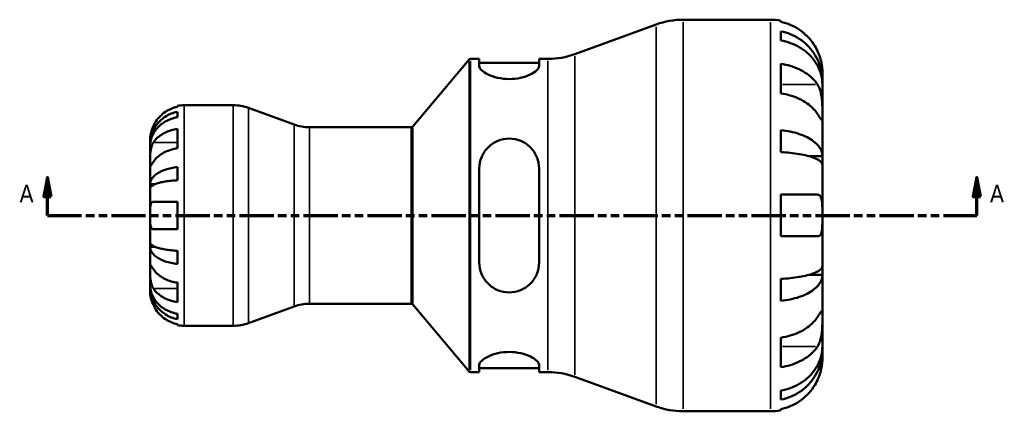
# Model space of a CAD drawing. Header units: millimetres. Extents: x 0 to 903, y -173 to 594.
# Tile 5 of 8: x 279 to 538, y 212 to 315. Entities that reach past the tile are written whole.
import ezdxf

# ---------------------------------------------------------------- set-up
doc = ezdxf.new("R2010")
doc.units = ezdxf.units.MM
doc.linetypes.add('DOUBLE_DASH_CHAIN', pattern=[1.2403, 0.6614, -0.0827, 0.1654, -0.0827, 0.1654, -0.0827])
for name, color, linetype, lineweight in [('Section Line (ANSI)', 7, 'DOUBLE_DASH_CHAIN', 70), ('Visible (ANSI)', 7, 'Continuous', 50), ('Visible Narrow (ANSI)', 7, 'Continuous', 35)]:
    doc.layers.add(name, color=color, linetype=linetype, lineweight=lineweight)
doc.styles.add('Label Text (ANSI)', font='tahoma.ttf')

# ---------------------------------------------------------------- blocks, each defined once
blk = doc.blocks.new('2dTransSection0')
at = {"layer": 'Section Line (ANSI)', "linetype": 'Continuous'}
for p, q in [((286.52, 273.43), (285.52, 268.43)), ((286.52, 268.43), (286.52, 273.43)), ((287.52, 268.43), (286.52, 273.43)), ((531.19, 273.43), (530.19, 268.43)), ((531.19, 268.43), (531.19, 273.43)), ((532.19, 268.43), (531.19, 273.43)), ((285.52, 268.43), (287.52, 268.43)), ((286.52, 263.43), (286.52, 268.43)), ((530.19, 268.43), (532.19, 268.43)), ((531.19, 263.43), (531.19, 268.43)), ((286.52, 263.43), (295.28, 263.43)), ((522.44, 263.43), (531.19, 263.43))]:
    blk.add_line(p, q, dxfattribs=at)
at = {"layer": 'Section Line (ANSI)', "linetype": 'DOUBLE_DASH_CHAIN', "ltscale": 13.586359}
blk.add_line((286.52, 263.43), (531.19, 263.43), dxfattribs=at)
at = {"layer": 'Section Line (ANSI)', "linetype": 'Continuous', "flags": 128}
for points in [[(287.52, 268.43), (286.52, 273.43), (285.52, 268.43), (287.52, 268.43)], [(532.19, 268.43), (531.19, 273.43), (530.19, 268.43), (532.19, 268.43)]]:
    blk.add_lwpolyline(points, dxfattribs=at)
at = {"layer": 'Section Line (ANSI)'}
for points in [[(287.52, 268.43), (286.52, 273.43), (285.52, 268.43), (287.52, 268.43)], [(532.19, 268.43), (531.19, 273.43), (530.19, 268.43), (532.19, 268.43)]]:
    blk.add_solid(points, dxfattribs=at)
at = {"layer": 'Section Line (ANSI)', "char_height": 4.57, "attachment_point": 7, "style": 'Label Text (ANSI)'}
for insert in [(279.16, 266.93), (534.66, 266.93)]:
    blk.add_mtext('A', dxfattribs=dict(at, insert=insert))

msp = doc.modelspace()

# ---------------------------------------------------------------- linework, layer by layer
at = {"layer": 'Visible (ANSI)'}
for p, q in [((425.33, 305.87), (446.8, 313.69)), ((453.85, 314.93), (476.83, 314.93)), ((479.57, 314.65), (479.57, 314.36)), ((479.57, 311.86), (479.57, 309.46)), ((382.68, 286.81), (397.49, 304.45)), ((397.87, 304.63), (400.2, 304.63)), ((400.2, 304.63), (400.2, 302.73)), ((400.2, 303.6), (415.95, 303.6)), ((415.95, 304.63), (418.28, 304.63)), ((415.95, 302.73), (415.95, 304.63)), ((479.57, 303.31), (479.57, 295.56)), ((490.53, 298.81), (490.53, 301.23)), ((490.53, 298.81), (490.49, 298.81)), ((490.53, 297.85), (490.53, 298.81)), ((490.53, 290.16), (490.53, 297.85)), ((320.73, 292.02), (320.73, 292.25)), ((320.73, 289.28), (320.73, 290.71)), ((322.53, 292.43), (335.43, 292.43)), ((351.49, 287.33), (339.4, 291.73)), ((490.53, 279.05), (490.53, 290.16)), ((320.73, 281.1), (320.73, 286.19)), ((355.45, 286.63), (382.3, 286.63)), ((479.57, 285.89), (479.57, 280.1)), ((313.53, 282.14), (313.53, 283.43)), ((313.53, 281.65), (313.53, 282.14)), ((313.53, 282.14), (313.55, 282.14)), ((313.53, 277.57), (313.53, 281.65)), ((313.53, 271.67), (313.53, 277.57)), ((490.53, 279.05), (486.93, 279.05)), ((490.53, 276.72), (490.53, 279.05)), ((320.73, 272.7), (320.73, 276.16)), ((400.2, 275.79), (400.2, 251.07)), ((415.95, 251.07), (415.95, 275.79)), ((490.53, 263.43), (490.53, 276.72)), ((313.53, 270.49), (313.53, 271.67)), ((313.53, 271.67), (314.86, 271.67)), ((313.53, 263.43), (313.53, 270.49)), ((314.41, 267.03), (320.73, 267.03)), ((320.73, 259.83), (320.73, 267.03)), ((479.57, 268.91), (479.57, 257.95)), ((479.57, 268.91), (489.23, 268.91)), ((313.53, 256.37), (313.53, 263.43)), ((490.53, 250.13), (490.53, 263.43)), ((320.73, 259.83), (314.41, 259.83)), ((489.23, 257.95), (479.57, 257.95)), ((313.53, 255.19), (313.53, 256.37)), ((313.53, 249.29), (313.53, 255.19)), ((313.53, 255.19), (314.86, 255.19)), ((320.73, 250.69), (320.73, 254.15)), ((313.53, 245.2), (313.53, 249.29)), ((490.53, 247.81), (490.53, 250.13)), ((479.57, 246.76), (479.57, 240.96)), ((490.53, 247.81), (486.93, 247.81)), ((490.53, 236.7), (490.53, 247.81)), ((313.53, 244.71), (313.53, 245.2)), ((313.53, 243.43), (313.53, 244.71)), ((313.53, 244.71), (313.55, 244.71)), ((320.73, 240.66), (320.73, 245.76)), ((351.49, 239.53), (339.4, 235.13)), ((355.45, 240.23), (382.3, 240.23)), ((382.68, 240.05), (397.49, 222.41)), ((320.73, 236.14), (320.73, 237.58)), ((490.53, 229.01), (490.53, 236.7)), ((320.73, 234.61), (320.73, 234.83)), ((322.53, 234.43), (335.43, 234.43)), ((479.57, 231.29), (479.57, 223.54)), ((490.53, 228.04), (490.53, 229.01)), ((490.53, 228.04), (490.49, 228.04)), ((490.53, 225.63), (490.53, 228.04)), ((400.2, 224.13), (400.2, 222.23)), ((400.2, 223.26), (415.95, 223.26)), ((415.95, 222.23), (415.95, 224.13)), ((397.87, 222.23), (400.2, 222.23)), ((415.95, 222.23), (418.28, 222.23)), ((425.33, 220.99), (446.8, 213.17)), ((479.57, 217.39), (479.57, 214.99)), ((453.85, 211.93), (476.83, 211.93)), ((479.57, 212.5), (479.57, 212.2))]:
    msp.add_line(p, q, dxfattribs=at)
for centre, radius, start, end in [((453.85, 294.33), 20.6, 90, 110), ((476.83, 301.23), 13.7, 78.463, 90), ((397.87, 304.13), 0.5, 90, 140), ((418.28, 325.23), 20.6, 270, 290), ((322.53, 283.43), 9, 90, 101.537), ((335.43, 280.83), 11.6, 70, 90), ((355.45, 298.23), 11.6, 250, 270), ((382.3, 287.13), 0.5, 270, 320), ((355.45, 228.63), 11.6, 90, 110), ((382.3, 239.73), 0.5, 40, 90), ((322.53, 243.43), 9, 258.463, 270), ((335.43, 246.03), 11.6, 270, 290), ((397.87, 222.73), 0.5, 220, 270), ((418.28, 201.63), 20.6, 70, 90), ((453.85, 232.53), 20.6, 250, 270), ((476.83, 225.63), 13.7, 270, 281.537)]:
    msp.add_arc(centre, radius, start, end, dxfattribs=at)
for points, knots in [([(489.23, 306.71), (488.95, 307.32), (488.61, 307.93), (487.7, 309.29), (487.11, 310.01), (485.91, 311.21), (485.2, 311.81), (483.67, 312.83), (482.84, 313.27), (481.31, 313.91), (480.45, 314.18), (479.57, 314.36)], [6.701463, 6.701463, 6.701463, 6.701463, 6.895461, 6.895461, 7.150463, 7.150463, 7.404249, 7.404249, 7.658036, 7.658036, 7.904211, 7.904211, 7.904211, 7.904211]), ([(479.57, 311.86), (480.45, 311.69), (481.31, 311.43), (482.85, 310.81), (483.67, 310.39), (485.2, 309.4), (485.92, 308.82), (487.11, 307.66), (487.71, 306.97), (488.73, 305.48), (489.16, 304.68), (489.81, 303.16), (490.09, 302.3), (490.45, 300.54), (490.53, 299.64), (490.53, 298.81)], [0.259915, 0.259915, 0.259915, 0.259915, 0.506624, 0.506624, 0.760331, 0.760331, 1.014038, 1.014038, 1.268393, 1.268393, 1.522747, 1.522747, 1.778036, 1.778036, 2.033325, 2.033325, 2.033325, 2.033325]), ([(490.53, 297.85), (490.53, 298.58), (490.45, 299.38), (490.09, 300.95), (489.81, 301.72), (489.16, 303.07), (488.73, 303.78), (487.71, 305.11), (487.11, 305.72), (485.92, 306.76), (485.2, 307.27), (483.67, 308.15), (482.85, 308.52), (481.31, 309.07), (480.45, 309.31), (479.57, 309.46)], [6.108021, 6.108021, 6.108021, 6.108021, 6.36331, 6.36331, 6.618599, 6.618599, 6.872953, 6.872953, 7.127308, 7.127308, 7.381015, 7.381015, 7.634722, 7.634722, 7.881432, 7.881432, 7.881432, 7.881432]), ([(490.53, 301.23), (490.53, 301.23), (490.53, 301.3), (490.53, 301.61), (490.52, 301.87), (490.46, 302.55), (490.41, 302.94), (490.25, 303.77), (490.15, 304.19), (489.94, 304.9), (489.85, 305.18), (489.66, 305.72), (489.56, 305.97), (489.38, 306.39), (489.31, 306.55), (489.23, 306.71)], [0, 0, 0, 0, 0.1523969, 0.1523969, 0.3375112, 0.3375112, 0.5056419, 0.5056419, 0.6517024, 0.6517024, 0.7431084, 0.7431084, 0.8255616, 0.8255616, 0.8775474, 0.8775474, 0.8775474, 0.8775474]), ([(479.57, 303.31), (480.45, 303.19), (481.31, 303), (482.84, 302.54), (483.67, 302.24), (485.2, 301.51), (485.91, 301.09), (487.11, 300.24), (487.7, 299.73), (488.61, 298.77), (488.95, 298.34), (489.23, 297.91)], [0.259921, 0.259921, 0.259921, 0.259921, 0.506095, 0.506095, 0.759882, 0.759882, 1.013669, 1.013669, 1.268671, 1.268671, 1.462668, 1.462668, 1.462668, 1.462668]), ([(415.95, 302.73), (415.95, 302.41), (415.74, 302.02), (414.91, 301.23), (414.28, 300.82), (412.88, 300.16), (412.02, 299.85), (410.12, 299.43), (409.07, 299.32), (407.06, 299.32), (405.99, 299.44), (404.06, 299.88), (403.19, 300.19), (401.81, 300.86), (401.21, 301.26), (400.4, 302.04), (400.2, 302.42), (400.2, 302.73)], [1.202621, 1.202621, 1.202621, 1.202621, 1.523562, 1.523562, 1.844502, 1.844502, 2.142598, 2.142598, 2.440693, 2.440693, 2.7454, 2.7454, 3.050106, 3.050106, 3.364477, 3.364477, 3.678847, 3.678847, 3.678847, 3.678847]), ([(489.23, 290.16), (488.95, 290.59), (488.61, 291.02), (487.7, 291.98), (487.11, 292.49), (485.91, 293.34), (485.2, 293.76), (483.67, 294.49), (482.84, 294.79), (481.31, 295.25), (480.45, 295.44), (479.57, 295.56)], [6.701462, 6.701462, 6.701462, 6.701462, 6.895459, 6.895459, 7.150461, 7.150461, 7.404248, 7.404248, 7.658035, 7.658035, 7.904209, 7.904209, 7.904209, 7.904209]), ([(489.23, 297.91), (489.31, 297.8), (489.38, 297.68), (489.59, 297.29), (489.72, 297), (489.97, 296.35), (490.07, 295.99), (490.28, 295.08), (490.37, 294.53), (490.49, 293.27), (490.51, 292.59), (490.54, 291.28), (490.53, 290.67), (490.53, 290.16)], [-0.8825882, -0.8825882, -0.8825882, -0.8825882, -0.8313188, -0.8313188, -0.7175115, -0.7175115, -0.5966372, -0.5966372, -0.4253706, -0.4253706, -0.2174497, -0.2174497, 0, 0, 0, 0]), ([(313.53, 282.14), (313.53, 282.68), (313.59, 283.27), (313.83, 284.43), (314.01, 284.99), (314.43, 285.99), (314.71, 286.52), (315.39, 287.49), (315.78, 287.95), (316.56, 288.71), (317.03, 289.09), (318.04, 289.74), (318.58, 290.02), (319.59, 290.42), (320.16, 290.6), (320.73, 290.71)], [4.014251, 4.014251, 4.014251, 4.014251, 4.181786, 4.181786, 4.349321, 4.349321, 4.516213, 4.516213, 4.683105, 4.683105, 4.849928, 4.849928, 5.016752, 5.016752, 5.179175, 5.179175, 5.179175, 5.179175]), ([(320.73, 292.02), (320.16, 291.9), (319.6, 291.72), (318.59, 291.3), (318.05, 291.02), (317.04, 290.34), (316.58, 289.95), (315.79, 289.16), (315.4, 288.69), (314.81, 287.81), (314.59, 287.42), (314.41, 287.03)], [0.1707531, 0.1707531, 0.1707531, 0.1707531, 0.3321515, 0.3321515, 0.4988882, 0.4988882, 0.6656248, 0.6656248, 0.8335114, 0.8335114, 0.9568737, 0.9568737, 0.9568737, 0.9568737]), ([(320.73, 289.28), (320.16, 289.18), (319.59, 289.02), (318.58, 288.66), (318.04, 288.42), (317.03, 287.83), (316.56, 287.5), (315.78, 286.82), (315.39, 286.41), (314.71, 285.54), (314.43, 285.08), (314.01, 284.19), (313.83, 283.69), (313.59, 282.66), (313.53, 282.13), (313.53, 281.65)], [0.170753, 0.170753, 0.170753, 0.170753, 0.333177, 0.333177, 0.5, 0.5, 0.666823, 0.666823, 0.833715, 0.833715, 1.000607, 1.000607, 1.168142, 1.168142, 1.335677, 1.335677, 1.335677, 1.335677]), ([(490.53, 290.16), (490.53, 289.86), (490.53, 289.6), (490.53, 289.15), (490.53, 288.96), (490.5, 288.64), (490.47, 288.55), (490.35, 288.56), (490.26, 288.65), (490.05, 288.94), (489.94, 289.09), (489.69, 289.46), (489.55, 289.67), (489.35, 289.98), (489.29, 290.07), (489.23, 290.16)], [0, 0, 0, 0, 0.1244062, 0.1244062, 0.2573758, 0.2573758, 0.4364064, 0.4364064, 0.6067469, 0.6067469, 0.7254747, 0.7254747, 0.8401791, 0.8401791, 0.8811518, 0.8811518, 0.8811518, 0.8811518]), ([(314.41, 287.03), (314.34, 286.88), (314.28, 286.74), (314.13, 286.38), (314.05, 286.17), (313.9, 285.73), (313.83, 285.5), (313.7, 284.98), (313.65, 284.69), (313.56, 284.13), (313.55, 283.88), (313.53, 283.52), (313.53, 283.43), (313.53, 283.43)], [-0.5764765, -0.5764765, -0.5764765, -0.5764765, -0.5296868, -0.5296868, -0.4605403, -0.4605403, -0.385624, -0.385624, -0.2773083, -0.2773083, -0.1425809, -0.1425809, 0, 0, 0, 0]), ([(314.41, 282.66), (314.59, 282.93), (314.81, 283.21), (315.4, 283.84), (315.79, 284.17), (316.58, 284.73), (317.04, 285.01), (318.05, 285.48), (318.59, 285.68), (319.6, 285.98), (320.16, 286.11), (320.73, 286.19)], [4.427884, 4.427884, 4.427884, 4.427884, 4.5512464, 4.5512464, 4.7191329, 4.7191329, 4.8858696, 4.8858696, 5.0526063, 5.0526063, 5.2140047, 5.2140047, 5.2140047, 5.2140047]), ([(479.57, 285.89), (480.45, 285.8), (481.31, 285.66), (482.85, 285.34), (483.67, 285.12), (485.2, 284.6), (485.92, 284.3), (487.11, 283.69), (487.71, 283.32), (488.73, 282.54), (489.16, 282.13), (489.81, 281.33), (490.09, 280.88), (490.45, 279.95), (490.53, 279.48), (490.53, 279.05)], [0.259915, 0.259915, 0.259915, 0.259915, 0.506624, 0.506624, 0.760331, 0.760331, 1.014038, 1.014038, 1.268393, 1.268393, 1.522747, 1.522747, 1.778036, 1.778036, 2.033325, 2.033325, 2.033325, 2.033325]), ([(313.53, 277.57), (313.53, 277.75), (313.53, 277.96), (313.53, 278.41), (313.54, 278.66), (313.55, 279.28), (313.57, 279.67), (313.65, 280.42), (313.7, 280.78), (313.84, 281.37), (313.91, 281.6), (314.06, 282.02), (314.15, 282.22), (314.3, 282.49), (314.35, 282.58), (314.41, 282.66)], [0, 0, 0, 0, 0.0777495, 0.0777495, 0.1608191, 0.1608191, 0.277838, 0.277838, 0.3882896, 0.3882896, 0.4654296, 0.4654296, 0.5403543, 0.5403543, 0.579532, 0.579532, 0.579532, 0.579532]), ([(400.2, 275.79), (400.2, 276.81), (400.41, 277.88), (401.24, 279.85), (401.87, 280.74), (403.27, 282.1), (404.13, 282.68), (406.04, 283.46), (407.08, 283.66), (408.08, 283.66), (409.09, 283.66), (410.16, 283.45), (412.1, 282.64), (412.97, 282.04), (414.35, 280.65), (414.95, 279.77), (415.75, 277.84), (415.95, 276.79), (415.95, 275.79)], [-1.238072, -1.238072, -1.238072, -1.238072, -0.917132, -0.917132, -0.596191, -0.596191, -0.298096, -0.298096, 0, 0, 0, 0.304706, 0.304706, 0.609413, 0.609413, 0.923783, 0.923783, 1.238154, 1.238154, 1.238154, 1.238154]), ([(320.73, 281.1), (320.16, 281.02), (319.59, 280.89), (318.58, 280.59), (318.04, 280.39), (317.03, 279.91), (316.56, 279.63), (315.78, 279.07), (315.39, 278.74), (314.81, 278.12), (314.59, 277.84), (314.41, 277.57)], [0.1707715, 0.1707715, 0.1707715, 0.1707715, 0.3331032, 0.3331032, 0.5003213, 0.5003213, 0.6675394, 0.6675394, 0.8349518, 0.8349518, 0.9568711, 0.9568711, 0.9568711, 0.9568711]), ([(490.53, 276.72), (490.53, 276.93), (490.45, 277.17), (490.09, 277.62), (489.81, 277.85), (489.16, 278.24), (488.73, 278.44), (487.71, 278.83), (487.11, 279.01), (485.92, 279.31), (485.2, 279.46), (483.67, 279.71), (482.85, 279.82), (481.31, 279.98), (480.45, 280.05), (479.57, 280.1)], [6.108021, 6.108021, 6.108021, 6.108021, 6.36331, 6.36331, 6.618599, 6.618599, 6.872953, 6.872953, 7.127308, 7.127308, 7.381015, 7.381015, 7.634722, 7.634722, 7.881432, 7.881432, 7.881432, 7.881432]), ([(314.41, 277.57), (314.35, 277.48), (314.29, 277.4), (314.14, 277.17), (314.06, 277.04), (313.9, 276.82), (313.83, 276.72), (313.7, 276.56), (313.65, 276.51), (313.56, 276.52), (313.55, 276.61), (313.53, 276.97), (313.53, 277.23), (313.53, 277.57)], [-0.5800481, -0.5800481, -0.5800481, -0.5800481, -0.5384523, -0.5384523, -0.4638379, -0.4638379, -0.3862639, -0.3862639, -0.2784027, -0.2784027, -0.1427791, -0.1427791, 0, 0, 0, 0]), ([(313.53, 271.67), (313.53, 271.95), (313.59, 272.26), (313.83, 272.87), (314.01, 273.17), (314.43, 273.69), (314.72, 273.96), (315.39, 274.48), (315.78, 274.72), (316.57, 275.11), (317.03, 275.31), (318.04, 275.65), (318.58, 275.8), (319.59, 276.01), (320.16, 276.1), (320.73, 276.16)], [4.014251, 4.014251, 4.014251, 4.014251, 4.181955, 4.181955, 4.349659, 4.349659, 4.516719, 4.516719, 4.683779, 4.683779, 4.850433, 4.850433, 5.017088, 5.017088, 5.179182, 5.179182, 5.179182, 5.179182]), ([(320.73, 272.7), (320.16, 272.67), (319.59, 272.63), (318.58, 272.52), (318.04, 272.45), (317.03, 272.28), (316.56, 272.18), (315.78, 271.99), (315.39, 271.87), (314.71, 271.62), (314.43, 271.48), (314.01, 271.22), (313.83, 271.08), (313.59, 270.78), (313.53, 270.63), (313.53, 270.49)], [0.170753, 0.170753, 0.170753, 0.170753, 0.333177, 0.333177, 0.5, 0.5, 0.666823, 0.666823, 0.833715, 0.833715, 1.000607, 1.000607, 1.168142, 1.168142, 1.335677, 1.335677, 1.335677, 1.335677]), ([(313.53, 263.43), (313.53, 263.71), (313.53, 263.99), (313.54, 264.56), (313.54, 264.84), (313.56, 265.5), (313.59, 265.86), (313.69, 266.38), (313.76, 266.56), (313.93, 266.84), (314.03, 266.93), (314.24, 267.01), (314.32, 267.03), (314.41, 267.03)], [0, 0, 0, 0, 0.0846147, 0.0846147, 0.1743424, 0.1743424, 0.3108876, 0.3108876, 0.4142718, 0.4142718, 0.5166571, 0.5166571, 0.5800547, 0.5800547, 0.5800547, 0.5800547]), ([(489.23, 268.91), (489.32, 268.91), (489.41, 268.9), (489.62, 268.84), (489.74, 268.78), (489.97, 268.59), (490.07, 268.45), (490.28, 268), (490.37, 267.66), (490.49, 266.75), (490.51, 266.17), (490.54, 264.87), (490.53, 264.15), (490.53, 263.43)], [-0.8764491, -0.8764491, -0.8764491, -0.8764491, -0.8146322, -0.8146322, -0.7114626, -0.7114626, -0.5965347, -0.5965347, -0.4233389, -0.4233389, -0.2170999, -0.2170999, 0, 0, 0, 0]), ([(314.41, 259.83), (314.28, 259.83), (314.17, 259.86), (313.95, 259.99), (313.86, 260.1), (313.71, 260.42), (313.65, 260.64), (313.56, 261.22), (313.55, 261.61), (313.53, 262.48), (313.53, 262.95), (313.53, 263.43)], [-0.5801058, -0.5801058, -0.5801058, -0.5801058, -0.4909712, -0.4909712, -0.3911055, -0.3911055, -0.2831843, -0.2831843, -0.1428878, -0.1428878, 0, 0, 0, 0]), ([(490.53, 263.43), (490.53, 262.94), (490.53, 262.46), (490.53, 261.48), (490.52, 260.98), (490.47, 259.93), (490.42, 259.41), (490.23, 258.73), (490.13, 258.51), (489.92, 258.21), (489.81, 258.12), (489.56, 257.99), (489.42, 257.95), (489.25, 257.95), (489.24, 257.95), (489.23, 257.95)], [-3.8069636, -3.8069636, -3.8069636, -3.8069636, -3.6614952, -3.6614952, -3.5009101, -3.5009101, -3.2876159, -3.2876159, -3.1467889, -3.1467889, -3.0396524, -3.0396524, -2.9271291, -2.9271291, -2.9205248, -2.9205248, -2.9205248, -2.9205248]), ([(313.53, 256.37), (313.53, 256.23), (313.59, 256.08), (313.83, 255.78), (314.01, 255.63), (314.43, 255.37), (314.72, 255.24), (315.39, 254.98), (315.78, 254.87), (316.57, 254.67), (317.03, 254.57), (318.04, 254.4), (318.58, 254.33), (319.59, 254.23), (320.16, 254.18), (320.73, 254.15)], [4.014251, 4.014251, 4.014251, 4.014251, 4.181955, 4.181955, 4.349659, 4.349659, 4.516719, 4.516719, 4.683779, 4.683779, 4.850433, 4.850433, 5.017088, 5.017088, 5.179182, 5.179182, 5.179182, 5.179182]), ([(320.73, 250.69), (320.16, 250.75), (319.59, 250.84), (318.58, 251.06), (318.04, 251.2), (317.03, 251.54), (316.57, 251.74), (315.78, 252.14), (315.39, 252.38), (314.72, 252.89), (314.43, 253.17), (314.01, 253.69), (313.83, 253.99), (313.59, 254.59), (313.53, 254.9), (313.53, 255.19)], [0.170746, 0.170746, 0.170746, 0.170746, 0.33284, 0.33284, 0.499494, 0.499494, 0.666149, 0.666149, 0.833209, 0.833209, 1.000269, 1.000269, 1.167973, 1.167973, 1.335677, 1.335677, 1.335677, 1.335677]), ([(313.53, 249.29), (313.53, 249.47), (313.53, 249.63), (313.53, 249.92), (313.54, 250.04), (313.55, 250.26), (313.57, 250.33), (313.65, 250.35), (313.7, 250.3), (313.84, 250.12), (313.91, 250.03), (314.06, 249.8), (314.15, 249.67), (314.3, 249.45), (314.35, 249.37), (314.41, 249.29)], [0, 0, 0, 0, 0.0777495, 0.0777495, 0.1608191, 0.1608191, 0.277838, 0.277838, 0.3882896, 0.3882896, 0.4654296, 0.4654296, 0.5403543, 0.5403543, 0.579532, 0.579532, 0.579532, 0.579532]), ([(314.41, 244.19), (314.35, 244.28), (314.29, 244.38), (314.14, 244.65), (314.06, 244.85), (313.9, 245.28), (313.83, 245.51), (313.7, 246.09), (313.65, 246.44), (313.56, 247.25), (313.55, 247.69), (313.53, 248.55), (313.53, 248.95), (313.53, 249.29)], [-0.5800481, -0.5800481, -0.5800481, -0.5800481, -0.5384523, -0.5384523, -0.4638379, -0.4638379, -0.3862639, -0.3862639, -0.2784027, -0.2784027, -0.1427791, -0.1427791, 0, 0, 0, 0]), ([(314.41, 249.29), (314.59, 249.01), (314.81, 248.73), (315.4, 248.11), (315.79, 247.78), (316.58, 247.22), (317.04, 246.94), (318.05, 246.46), (318.59, 246.26), (319.6, 245.96), (320.16, 245.84), (320.73, 245.76)], [4.427884, 4.427884, 4.427884, 4.427884, 4.5512464, 4.5512464, 4.7191329, 4.7191329, 4.8858696, 4.8858696, 5.0526063, 5.0526063, 5.2140047, 5.2140047, 5.2140047, 5.2140047]), ([(415.95, 251.07), (415.95, 250.05), (415.74, 248.97), (414.91, 247.01), (414.28, 246.12), (412.88, 244.76), (412.02, 244.17), (410.12, 243.39), (409.07, 243.19), (407.06, 243.19), (405.99, 243.4), (404.06, 244.21), (403.19, 244.82), (401.81, 246.2), (401.21, 247.08), (400.4, 249.01), (400.2, 250.07), (400.2, 251.07)], [1.202621, 1.202621, 1.202621, 1.202621, 1.523562, 1.523562, 1.844502, 1.844502, 2.142598, 2.142598, 2.440693, 2.440693, 2.7454, 2.7454, 3.050106, 3.050106, 3.364477, 3.364477, 3.678847, 3.678847, 3.678847, 3.678847]), ([(479.57, 246.76), (480.45, 246.8), (481.31, 246.87), (482.85, 247.03), (483.67, 247.14), (485.2, 247.4), (485.92, 247.55), (487.11, 247.85), (487.71, 248.02), (488.73, 248.41), (489.16, 248.62), (489.81, 249.01), (490.09, 249.23), (490.45, 249.69), (490.53, 249.92), (490.53, 250.13)], [0.259915, 0.259915, 0.259915, 0.259915, 0.506624, 0.506624, 0.760331, 0.760331, 1.014038, 1.014038, 1.268393, 1.268393, 1.522747, 1.522747, 1.778036, 1.778036, 2.033325, 2.033325, 2.033325, 2.033325]), ([(490.53, 247.81), (490.53, 247.37), (490.45, 246.9), (490.09, 245.98), (489.81, 245.53), (489.16, 244.73), (488.73, 244.31), (487.71, 243.53), (487.11, 243.17), (485.92, 242.56), (485.2, 242.26), (483.67, 241.74), (482.85, 241.52), (481.31, 241.19), (480.45, 241.06), (479.57, 240.96)], [6.108021, 6.108021, 6.108021, 6.108021, 6.36331, 6.36331, 6.618599, 6.618599, 6.872954, 6.872954, 7.127308, 7.127308, 7.381015, 7.381015, 7.634722, 7.634722, 7.881432, 7.881432, 7.881432, 7.881432]), ([(313.53, 245.2), (313.53, 244.72), (313.59, 244.2), (313.83, 243.17), (314.01, 242.66), (314.43, 241.78), (314.71, 241.31), (315.39, 240.44), (315.78, 240.04), (316.56, 239.36), (317.03, 239.02), (318.04, 238.44), (318.58, 238.19), (319.59, 237.83), (320.16, 237.68), (320.73, 237.58)], [4.014251, 4.014251, 4.014251, 4.014251, 4.181786, 4.181786, 4.349321, 4.349321, 4.516213, 4.516213, 4.683105, 4.683105, 4.849928, 4.849928, 5.016752, 5.016752, 5.179175, 5.179175, 5.179175, 5.179175]), ([(320.73, 236.14), (320.16, 236.26), (319.59, 236.43), (318.58, 236.84), (318.04, 237.11), (317.03, 237.77), (316.56, 238.14), (315.78, 238.91), (315.39, 239.36), (314.71, 240.34), (314.43, 240.86), (314.01, 241.86), (313.83, 242.43), (313.59, 243.58), (313.53, 244.17), (313.53, 244.71)], [0.170753, 0.170753, 0.170753, 0.170753, 0.333177, 0.333177, 0.5, 0.5, 0.666823, 0.666823, 0.833715, 0.833715, 1.000607, 1.000607, 1.168142, 1.168142, 1.335677, 1.335677, 1.335677, 1.335677]), ([(320.73, 240.66), (320.16, 240.75), (319.59, 240.87), (318.58, 241.17), (318.04, 241.38), (317.03, 241.86), (316.56, 242.13), (315.78, 242.69), (315.39, 243.03), (314.81, 243.65), (314.59, 243.92), (314.41, 244.19)], [0.1707715, 0.1707715, 0.1707715, 0.1707715, 0.3331032, 0.3331032, 0.5003213, 0.5003213, 0.6675394, 0.6675394, 0.8349518, 0.8349518, 0.9568711, 0.9568711, 0.9568711, 0.9568711]), ([(313.53, 243.43), (313.53, 243.43), (313.53, 243.39), (313.54, 243.26), (313.54, 243.15), (313.56, 242.79), (313.59, 242.5), (313.7, 241.91), (313.76, 241.64), (313.89, 241.15), (313.96, 240.93), (314.12, 240.49), (314.21, 240.26), (314.34, 239.97), (314.38, 239.9), (314.41, 239.83)], [-2.4991326, -2.4991326, -2.4991326, -2.4991326, -2.4150544, -2.4150544, -2.3238473, -2.3238473, -2.1841143, -2.1841143, -2.0867477, -2.0867477, -2.0144067, -2.0144067, -1.9399427, -1.9399427, -1.916375, -1.916375, -1.916375, -1.916375]), ([(314.41, 239.83), (314.59, 239.44), (314.81, 239.05), (315.4, 238.17), (315.79, 237.69), (316.58, 236.9), (317.04, 236.51), (318.05, 235.83), (318.59, 235.55), (319.6, 235.13), (320.16, 234.95), (320.73, 234.83)], [4.427884, 4.427884, 4.427884, 4.427884, 4.5512464, 4.5512464, 4.7191329, 4.7191329, 4.8858696, 4.8858696, 5.0526063, 5.0526063, 5.2140047, 5.2140047, 5.2140047, 5.2140047]), ([(479.57, 231.29), (480.45, 231.42), (481.31, 231.61), (482.84, 232.06), (483.67, 232.37), (485.2, 233.09), (485.91, 233.51), (487.11, 234.36), (487.7, 234.87), (488.61, 235.83), (488.95, 236.27), (489.23, 236.7)], [0.259921, 0.259921, 0.259921, 0.259921, 0.506095, 0.506095, 0.759882, 0.759882, 1.013669, 1.013669, 1.268671, 1.268671, 1.462668, 1.462668, 1.462668, 1.462668]), ([(489.23, 236.7), (489.31, 236.81), (489.38, 236.91), (489.59, 237.24), (489.72, 237.44), (489.97, 237.8), (490.07, 237.96), (490.28, 238.23), (490.37, 238.31), (490.49, 238.29), (490.51, 238.16), (490.54, 237.62), (490.53, 237.21), (490.53, 236.7)], [-0.8825882, -0.8825882, -0.8825882, -0.8825882, -0.8313188, -0.8313188, -0.7175115, -0.7175115, -0.5966372, -0.5966372, -0.4253706, -0.4253706, -0.2174497, -0.2174497, 0, 0, 0, 0]), ([(490.53, 236.7), (490.53, 236.41), (490.53, 236.08), (490.53, 235.35), (490.53, 234.95), (490.5, 233.96), (490.47, 233.37), (490.35, 232.21), (490.26, 231.66), (490.05, 230.77), (489.94, 230.42), (489.69, 229.78), (489.55, 229.49), (489.35, 229.13), (489.29, 229.04), (489.23, 228.95)], [0, 0, 0, 0, 0.1244062, 0.1244062, 0.2573758, 0.2573758, 0.4364064, 0.4364064, 0.6067469, 0.6067469, 0.7254747, 0.7254747, 0.8401791, 0.8401791, 0.8811518, 0.8811518, 0.8811518, 0.8811518]), ([(479.57, 217.39), (480.45, 217.55), (481.31, 217.78), (482.85, 218.33), (483.67, 218.7), (485.2, 219.59), (485.92, 220.1), (487.11, 221.13), (487.71, 221.75), (488.73, 223.07), (489.16, 223.78), (489.81, 225.14), (490.09, 225.9), (490.45, 227.47), (490.53, 228.27), (490.53, 229.01)], [0.259915, 0.259915, 0.259915, 0.259915, 0.506624, 0.506624, 0.760331, 0.760331, 1.014038, 1.014038, 1.268393, 1.268393, 1.522747, 1.522747, 1.778036, 1.778036, 2.033325, 2.033325, 2.033325, 2.033325]), ([(489.23, 228.95), (488.95, 228.52), (488.61, 228.08), (487.7, 227.12), (487.11, 226.61), (485.91, 225.76), (485.2, 225.34), (483.67, 224.62), (482.84, 224.31), (481.31, 223.86), (480.45, 223.67), (479.57, 223.54)], [6.701462, 6.701462, 6.701462, 6.701462, 6.895459, 6.895459, 7.150461, 7.150461, 7.404248, 7.404248, 7.658035, 7.658035, 7.904209, 7.904209, 7.904209, 7.904209]), ([(400.2, 224.13), (400.2, 224.45), (400.41, 224.83), (401.24, 225.63), (401.87, 226.03), (403.27, 226.69), (404.13, 227), (406.04, 227.42), (407.08, 227.54), (408.08, 227.54), (409.09, 227.54), (410.16, 227.42), (412.1, 226.98), (412.97, 226.66), (414.35, 225.99), (414.95, 225.59), (415.75, 224.82), (415.95, 224.44), (415.95, 224.13)], [-1.238072, -1.238072, -1.238072, -1.238072, -0.917132, -0.917132, -0.596191, -0.596191, -0.298096, -0.298096, 0, 0, 0, 0.304706, 0.304706, 0.609413, 0.609413, 0.923783, 0.923783, 1.238154, 1.238154, 1.238154, 1.238154]), ([(490.53, 228.04), (490.53, 227.22), (490.45, 226.32), (490.09, 224.56), (489.81, 223.69), (489.16, 222.17), (488.73, 221.38), (487.71, 219.89), (487.11, 219.19), (485.92, 218.03), (485.2, 217.46), (483.67, 216.46), (482.85, 216.05), (481.31, 215.43), (480.45, 215.17), (479.57, 214.99)], [6.108021, 6.108021, 6.108021, 6.108021, 6.36331, 6.36331, 6.618599, 6.618599, 6.872953, 6.872953, 7.127308, 7.127308, 7.381015, 7.381015, 7.634722, 7.634722, 7.881432, 7.881432, 7.881432, 7.881432]), ([(489.23, 220.15), (489.32, 220.34), (489.41, 220.53), (489.62, 221.04), (489.74, 221.36), (489.97, 222.03), (490.07, 222.38), (490.28, 223.22), (490.37, 223.68), (490.49, 224.56), (490.51, 224.94), (490.54, 225.48), (490.53, 225.63), (490.53, 225.63)], [-0.8764491, -0.8764491, -0.8764491, -0.8764491, -0.8146322, -0.8146322, -0.7114626, -0.7114626, -0.5965347, -0.5965347, -0.4233389, -0.4233389, -0.2170999, -0.2170999, 0, 0, 0, 0]), ([(479.57, 212.5), (480.45, 212.68), (481.31, 212.95), (482.84, 213.59), (483.67, 214.02), (485.2, 215.05), (485.91, 215.64), (487.11, 216.84), (487.7, 217.56), (488.61, 218.92), (488.95, 219.54), (489.23, 220.15)], [0.259921, 0.259921, 0.259921, 0.259921, 0.506095, 0.506095, 0.759882, 0.759882, 1.013669, 1.013669, 1.268671, 1.268671, 1.462668, 1.462668, 1.462668, 1.462668])]:
    msp.add_open_spline(points, degree=3, knots=knots, dxfattribs=at)
at = {"layer": 'Visible Narrow (ANSI)'}
for p, q in [((453.85, 314.29), (453.85, 212.56)), ((476.83, 212.56), (476.83, 314.29)), ((446.8, 213.79), (446.8, 313.07)), ((397.49, 222.91), (397.49, 303.94)), ((397.87, 304.12), (397.87, 222.73)), ((418.28, 222.73), (418.28, 304.12)), ((425.33, 305.35), (425.33, 221.51)), ((488.75, 297.91), (480.06, 297.91)), ((322.53, 234.78), (322.53, 292.07)), ((335.43, 234.78), (335.43, 292.07)), ((339.4, 291.38), (339.4, 235.48)), ((351.49, 239.82), (351.49, 287.03)), ((355.45, 286.34), (355.45, 240.51)), ((382.3, 240.51), (382.3, 286.34)), ((382.68, 286.52), (382.68, 240.34)), ((314.73, 282.66), (320.42, 282.66)), ((314.73, 244.19), (320.42, 244.19)), ((488.75, 228.95), (480.06, 228.95))]:
    msp.add_line(p, q, dxfattribs=at)

# ---------------------------------------------------------------- block references
at = {"layer": 'Section Line (ANSI)'}
msp.add_blockref('2dTransSection0', (0, 0), dxfattribs=at)

doc.saveas('drawing.dxf')
